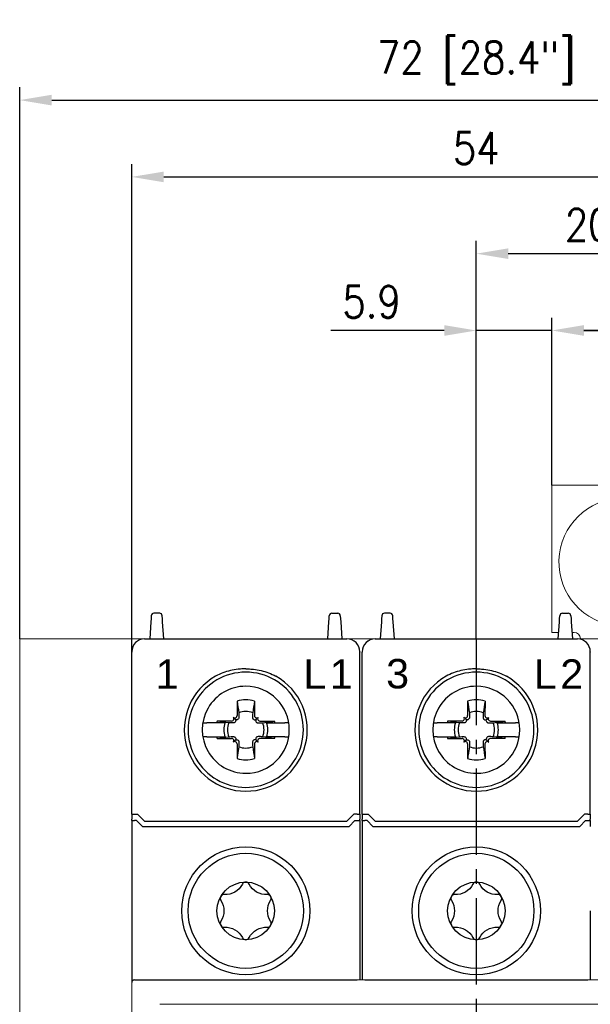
# Model space of a CAD drawing. Header units: millimetres. Extents: x -556 to 0, y -1 to 403.
# Tile 24 of 26: x -148 to -104, y 220 to 296. Entities that reach past the tile are written whole.
import ezdxf

# ---------------------------------------------------------------- set-up
doc = ezdxf.new("R2010")
doc.units = ezdxf.units.MM
doc.header["$LTSCALE"] = 3
doc.linetypes.add('CENTER2', pattern=[1.125, 0.75, -0.125, 0.125, -0.125])
doc.layers.add('0-CL', color=3, linetype='CENTER2')
doc.layers.add('0-DIM', color=3, linetype='Continuous')
doc.styles.add('ROMANS', font='romans.shx', dxfattribs={"width": 0.85})
doc.dimstyles.new('STAND01', dxfattribs={"dimtxt": 2.5, "dimasz": 2.5, "dimexe": 1, "dimexo": 0, "dimgap": 1, "dimtad": 1, "dimdec": 8, "dimdsep": 46, "dimtxsty": 'ROMANS', "dimcen": 0.09, "dimadec": 8, "dimazin": 2, "dimtp": 0.05, "dimtm": 0.05, "dimtfac": 0.6, "dimtdec": 8, "dimtmove": 0, "dimatfit": 0, "dimfxl": 1, "dimtolj": 1, "dimarcsym": 0})

# ---------------------------------------------------------------- blocks, each defined once
blk = doc.blocks.new('*D61')
at = {"layer": '0-DIM', "color": 0, "lineweight": -2}
for p, q in [((-704.5, 248.1), (-704.5, 291.198)), ((-633.2, 248.1), (-633.2, 291.198)), ((-702, 290.198), (-635.7, 290.198))]:
    blk.add_line(p, q, dxfattribs=at)
at = {"layer": '0-DIM', "color": 0}
for points in [[(-702, 290.614), (-702, 289.781), (-704.5, 290.198)], [(-635.7, 290.614), (-635.7, 289.781), (-633.2, 290.198)]]:
    blk.add_solid(points, dxfattribs=at)
at = {"layer": '0-DIM', "color": 0, "insert": (-668.85, 293.103), "char_height": 2.5, "attachment_point": 5, "style": 'ROMANS'}
blk.add_mtext('\\A1;72 [28.4"]', dxfattribs=at)
blk = doc.blocks.new('*D67')
at = {"layer": '0-DIM', "color": 0, "lineweight": -2}
for p, q in [((-695.75, 247.1), (-695.75, 285.198)), ((-641.95, 247.1), (-641.95, 285.198)), ((-693.25, 284.198), (-644.45, 284.198))]:
    blk.add_line(p, q, dxfattribs=at)
at = {"layer": '0-DIM', "color": 0}
for points in [[(-693.25, 284.614), (-693.25, 283.781), (-695.75, 284.198)], [(-644.45, 284.614), (-644.45, 283.781), (-641.95, 284.198)]]:
    blk.add_solid(points, dxfattribs=at)
at = {"layer": '0-DIM', "color": 0, "insert": (-668.85, 286.448), "char_height": 2.5, "attachment_point": 5, "style": 'ROMANS'}
blk.add_mtext('\\A1;54', dxfattribs=at)
blk = doc.blocks.new('*D68')
at = {"layer": '0-DIM', "color": 0, "lineweight": -2}
for p, q in [((-668.85, 248.1), (-668.85, 279.198)), ((-648.65, 257.65), (-648.65, 279.198)), ((-651.15, 278.198), (-666.35, 278.198))]:
    blk.add_line(p, q, dxfattribs=at)
at = {"layer": '0-DIM', "color": 0}
for points in [[(-666.35, 278.614), (-666.35, 277.781), (-668.85, 278.198)], [(-651.15, 278.614), (-651.15, 277.781), (-648.65, 278.198)]]:
    blk.add_solid(points, dxfattribs=at)
at = {"layer": '0-DIM', "color": 0, "insert": (-658.75, 280.448), "char_height": 2.5, "attachment_point": 5, "style": 'ROMANS'}
blk.add_mtext('\\A1;20.2', dxfattribs=at)
blk = doc.blocks.new('*D70')
at = {"layer": '0-DIM', "color": 0, "lineweight": -2}
for p, q in [((-668.85, 248.1), (-668.85, 273.198)), ((-662.95, 260.1), (-662.95, 273.198)), ((-671.35, 272.198), (-680.201, 272.198)), ((-662.95, 272.198), (-668.85, 272.198)), ((-660.45, 272.198), (-657.95, 272.198))]:
    blk.add_line(p, q, dxfattribs=at)
at = {"layer": '0-DIM', "color": 0}
for points in [[(-671.35, 272.614), (-671.35, 271.781), (-668.85, 272.198)], [(-660.45, 272.614), (-660.45, 271.781), (-662.95, 272.198)]]:
    blk.add_solid(points, dxfattribs=at)
at = {"layer": '0-DIM', "color": 0, "insert": (-677.026, 274.448), "char_height": 2.5, "attachment_point": 5, "style": 'ROMANS'}
blk.add_mtext('\\A1;5.9', dxfattribs=at)
blk = doc.blocks.new('*D71')
at = {"layer": '0-DIM', "color": 0, "lineweight": -2}
for p, q in [((-662.95, 260.1), (-662.95, 273.198)), ((-645.15, 260.1), (-645.15, 273.198)), ((-647.65, 272.198), (-660.45, 272.198))]:
    blk.add_line(p, q, dxfattribs=at)
at = {"layer": '0-DIM', "color": 0}
for points in [[(-660.45, 272.614), (-660.45, 271.781), (-662.95, 272.198)], [(-647.65, 272.614), (-647.65, 271.781), (-645.15, 272.198)]]:
    blk.add_solid(points, dxfattribs=at)
at = {"layer": '0-DIM', "color": 0, "insert": (-654.05, 274.448), "char_height": 2.5, "attachment_point": 5, "style": 'ROMANS'}
blk.add_mtext('\\A1;18', dxfattribs=at)
blk = doc.blocks.new('CGI1029-01')
at = {"linetype": 'Continuous', "lineweight": 0}
for p, q in [((-106.95, 260.1), (-106.95, 248.6)), ((-105.25, 260.1), (-106.95, 260.1)), ((-96.95, 260.1), (-105.25, 260.1)), ((-106.95, 248.6), (-106.41666667, 248.6)), ((-105.38333333, 248.6), (-105.25, 248.6)), ((-105.20816559, 248.6), (-105.25, 248.6)), ((-148.5, 158.1), (-148.5, 248.1)), ((-148, 248.1), (-148.5, 248.1)), ((-77.7, 248.1), (-148, 248.1)), ((-138.75, 248.1), (-122.95, 248.1)), ((-138.75, 248.1), (-122.95, 248.1)), ((-120.75, 248.1), (-122.95, 248.1)), ((-120.75, 248.1), (-122.95, 248.1)), ((-120.75, 248.1), (-104.95, 248.1)), ((-120.75, 248.1), (-104.95, 248.1)), ((-102.75, 248.1), (-104.95, 248.1)), ((-102.75, 248.1), (-104.95, 248.1)), ((-104.70625567, 248.1), (-104.71006824, 248.14357787)), ((-139.75, 221.20577852), (-139.75, 221.25)), ((-139.75, 221.15757094), (-139.75, 221.20577852)), ((-139.75, 220.69601738), (-139.75, 221.15757094)), ((-139.55, 221.45), (-86.15, 221.45)), ((-139.75, 220.39750622), (-139.75, 220.69601738)), ((-139.75, 220.39750622), (-139.75, 185.80249378)), ((-137.55, 219.55), (-88.15, 219.55))]:
    blk.add_line(p, q, dxfattribs=at)
for p, q in [((-137.57044395, 250.1), (-138.02955605, 250.1)), ((-124.12955605, 250.1), (-123.67044395, 250.1)), ((-119.57044395, 250.1), (-120.02955605, 250.1)), ((-106.12955605, 250.1), (-105.67044395, 250.1)), ((-138.26160742, 249.4258887), (-138.35, 248.1)), ((-138.24548228, 249.66776581), (-138.26160742, 249.4258887)), ((-138.23020203, 249.89696957), (-138.24548228, 249.66776581)), ((-138.22911308, 249.9133038), (-138.23020203, 249.89696957)), ((-137.36979797, 249.89696957), (-137.37088692, 249.9133038)), ((-137.35451772, 249.66776581), (-137.36979797, 249.89696957)), ((-137.33839258, 249.4258887), (-137.35451772, 249.66776581)), ((-137.25, 248.1), (-137.33839258, 249.4258887)), ((-124.45, 248.1), (-124.36160742, 249.4258887)), ((-124.36160742, 249.4258887), (-124.34548228, 249.66776581)), ((-124.34548228, 249.66776581), (-124.33020203, 249.89696957)), ((-124.33020203, 249.89696957), (-124.32911308, 249.9133038)), ((-123.47088692, 249.9133038), (-123.46979797, 249.89696957)), ((-123.46979797, 249.89696957), (-123.45451772, 249.66776581)), ((-123.45451772, 249.66776581), (-123.43839258, 249.4258887)), ((-123.43839258, 249.4258887), (-123.35, 248.1)), ((-120.26160742, 249.4258887), (-120.35, 248.1)), ((-120.24548228, 249.66776581), (-120.26160742, 249.4258887)), ((-120.23020203, 249.89696957), (-120.24548228, 249.66776581)), ((-120.22911308, 249.9133038), (-120.23020203, 249.89696957)), ((-119.36979797, 249.89696957), (-119.37088692, 249.9133038)), ((-119.35451772, 249.66776581), (-119.36979797, 249.89696957)), ((-119.33839258, 249.4258887), (-119.35451772, 249.66776581)), ((-119.25, 248.1), (-119.33839258, 249.4258887)), ((-106.45, 248.1), (-106.36160742, 249.4258887)), ((-106.36160742, 249.4258887), (-106.34548228, 249.66776581)), ((-106.34548228, 249.66776581), (-106.33020203, 249.89696957)), ((-106.33020203, 249.89696957), (-106.32911308, 249.9133038)), ((-105.47088692, 249.9133038), (-105.46979797, 249.89696957)), ((-105.46979797, 249.89696957), (-105.45451772, 249.66776581)), ((-105.45451772, 249.66776581), (-105.43839258, 249.4258887)), ((-105.43839258, 249.4258887), (-105.35, 248.1)), ((-138.75, 248.1), (-122.95, 248.1)), ((-138.75, 248.1), (-122.95, 248.1)), ((-138.75, 248.1), (-122.95, 248.1)), ((-120.75, 248.1), (-104.95, 248.1)), ((-120.75, 248.1), (-104.95, 248.1)), ((-120.75, 248.1), (-104.95, 248.1)), ((-139.75, 247.1), (-139.75, 247.09998629)), ((-139.75, 247.09998629), (-139.75, 247.06924391)), ((-139.75, 246.86460851), (-139.75, 247.06924391)), ((-121.95, 247.1), (-121.95, 247.09998629)), ((-121.95, 247.09998629), (-121.95, 247.06924391)), ((-121.95, 246.86460851), (-121.95, 247.06924391)), ((-121.75, 247.1), (-121.75, 247.09998629)), ((-121.75, 247.09998629), (-121.75, 247.06924391)), ((-121.75, 246.86460851), (-121.75, 247.06924391)), ((-103.95, 247.09998629), (-103.95, 247.06924391)), ((-103.95, 246.86460851), (-103.95, 247.06924391)), ((-139.75, 245.18446465), (-139.75, 246.86460851)), ((-121.95, 245.18446465), (-121.95, 246.86460851)), ((-121.75, 245.18446465), (-121.75, 246.86460851)), ((-103.95, 245.18446465), (-103.95, 246.86460851)), ((-139.75, 234.40174537), (-139.75, 245.18446465)), ((-121.95, 234.40174537), (-121.95, 245.18446465)), ((-121.75, 234.40174537), (-121.75, 245.18446465)), ((-103.95, 234.40174537), (-103.95, 245.18446465)), ((-131.52946951, 243.24277437), (-131.52634485, 242.10511685)), ((-130.17053049, 243.24277437), (-130.17365515, 242.10511685)), ((-113.52946951, 243.24277437), (-113.52634485, 242.10511685)), ((-112.17053049, 243.24277437), (-112.17365515, 242.10511685)), ((-131.95511685, 241.67634485), (-133.09277437, 241.67946951)), ((-131.82054832, 241.74427415), (-131.84179724, 241.72302524)), ((-131.67853037, 241.82853038), (-131.82117151, 241.97117151)), ((-131.67420111, 241.59792694), (-131.69557876, 241.57680676)), ((-131.57302523, 241.99179724), (-131.59427415, 241.97054832)), ((-131.42680676, 241.84557877), (-131.44792694, 241.82420111)), ((-130.27319323, 241.84557877), (-130.25207306, 241.82420111)), ((-130.12697476, 241.99179724), (-130.10572585, 241.97054832)), ((-130.02579889, 241.59792694), (-130.00442123, 241.57680676)), ((-130.02146962, 241.82853038), (-129.87882848, 241.97117151)), ((-129.87945168, 241.74427415), (-129.85820276, 241.72302524)), ((-129.74488315, 241.67634485), (-128.60722563, 241.67946951)), ((-113.95511685, 241.67634485), (-115.09277437, 241.67946951)), ((-113.82054832, 241.74427415), (-113.84179724, 241.72302524)), ((-113.67853037, 241.82853038), (-113.82117151, 241.97117151)), ((-113.67420111, 241.59792694), (-113.69557876, 241.57680676)), ((-113.57302523, 241.99179724), (-113.59427415, 241.97054832)), ((-113.42680676, 241.84557877), (-113.44792694, 241.82420111)), ((-112.27319323, 241.84557877), (-112.25207306, 241.82420111)), ((-112.12697476, 241.99179724), (-112.10572585, 241.97054832)), ((-112.02579889, 241.59792694), (-112.00442123, 241.57680676)), ((-112.02146962, 241.82853038), (-111.87882848, 241.97117151)), ((-111.87945168, 241.74427415), (-111.85820276, 241.72302524)), ((-111.74488315, 241.67634485), (-110.60722563, 241.67946951)), ((-134.20166143, 241.55), (-134.20521981, 241.55)), ((-134.20166143, 241.55), (-133.89841145, 241.55)), ((-133.127985, 241.55), (-133.89841145, 241.55)), ((-132.47991906, 241.55), (-133.127985, 241.55)), ((-129.22008094, 241.55), (-128.57201499, 241.55)), ((-128.57201499, 241.55), (-127.80158855, 241.55)), ((-127.49833857, 241.55), (-127.80158855, 241.55)), ((-127.49833857, 241.55), (-127.49478018, 241.55)), ((-116.20166143, 241.55), (-116.20521981, 241.55)), ((-116.20166143, 241.55), (-115.89841145, 241.55)), ((-115.127985, 241.55), (-115.89841145, 241.55)), ((-114.47991906, 241.55), (-115.127985, 241.55)), ((-111.22008094, 241.55), (-110.57201499, 241.55)), ((-110.57201499, 241.55), (-109.80158855, 241.55)), ((-109.49833857, 241.55), (-109.80158855, 241.55)), ((-109.49833857, 241.55), (-109.49478018, 241.55)), ((-134.20521981, 240.45), (-134.20166143, 240.45)), ((-133.89841145, 240.45), (-134.20166143, 240.45)), ((-133.89841145, 240.45), (-133.127985, 240.45)), ((-133.127985, 240.45), (-132.47991906, 240.45)), ((-133.09277437, 240.32053049), (-131.95511685, 240.32365515)), ((-131.84179724, 240.27697476), (-131.82054832, 240.25572585)), ((-131.67853037, 240.17146962), (-131.82117151, 240.02882849)), ((-131.69557876, 240.42319324), (-131.67420111, 240.40207306)), ((-131.59427415, 240.02945168), (-131.57302523, 240.00820276)), ((-131.44792694, 240.17579889), (-131.42680676, 240.15442123)), ((-130.25207306, 240.17579889), (-130.27319323, 240.15442123)), ((-130.10572585, 240.02945168), (-130.12697476, 240.00820276)), ((-130.00442123, 240.42319324), (-130.02579889, 240.40207306)), ((-130.02146962, 240.17146962), (-129.87882848, 240.02882849)), ((-129.85820276, 240.27697476), (-129.87945168, 240.25572585)), ((-128.60722563, 240.32053049), (-129.74488315, 240.32365515)), ((-128.57201499, 240.45), (-129.22008094, 240.45)), ((-127.80158855, 240.45), (-128.57201499, 240.45)), ((-127.80158855, 240.45), (-127.49833857, 240.45)), ((-127.49478018, 240.45), (-127.49833857, 240.45)), ((-116.20521981, 240.45), (-116.20166143, 240.45)), ((-115.89841145, 240.45), (-116.20166143, 240.45)), ((-115.89841145, 240.45), (-115.127985, 240.45)), ((-115.127985, 240.45), (-114.47991906, 240.45)), ((-115.09277437, 240.32053049), (-113.95511685, 240.32365515)), ((-113.84179724, 240.27697476), (-113.82054832, 240.25572585)), ((-113.67853037, 240.17146962), (-113.82117151, 240.02882849)), ((-113.69557876, 240.42319324), (-113.67420111, 240.40207306)), ((-113.59427415, 240.02945168), (-113.57302523, 240.00820276)), ((-113.44792694, 240.17579889), (-113.42680676, 240.15442123)), ((-112.25207306, 240.17579889), (-112.27319323, 240.15442123)), ((-112.10572585, 240.02945168), (-112.12697476, 240.00820276)), ((-112.00442123, 240.42319324), (-112.02579889, 240.40207306)), ((-112.02146962, 240.17146962), (-111.87882848, 240.02882849)), ((-111.85820276, 240.27697476), (-111.87945168, 240.25572585)), ((-110.60722563, 240.32053049), (-111.74488315, 240.32365515)), ((-110.57201499, 240.45), (-111.22008094, 240.45)), ((-109.80158855, 240.45), (-110.57201499, 240.45)), ((-109.80158855, 240.45), (-109.49833857, 240.45)), ((-109.49478018, 240.45), (-109.49833857, 240.45)), ((-131.52634485, 239.89488315), (-131.52946951, 238.75722563)), ((-130.17365515, 239.89488315), (-130.17053049, 238.75722563)), ((-113.52634485, 239.89488315), (-113.52946951, 238.75722563)), ((-112.17365515, 239.89488315), (-112.17053049, 238.75722563)), ((-139.75, 234.40174537), (-139.75, 234.00914677)), ((-139.75, 233.90174537), (-139.75, 234.00914677)), ((-139.75, 233.90174537), (-139.75, 233.45)), ((-139.55, 234.4), (-139.3, 234.4)), ((-139.37426407, 233.9), (-139.55, 233.9)), ((-138.92426407, 233.45), (-139.37426407, 233.9)), ((-139.3, 234.4), (-138.75, 233.85)), ((-122.4, 234.4), (-122.95, 233.85)), ((-122.77573593, 233.45), (-122.32573593, 233.9)), ((-122.15, 234.4), (-122.4, 234.4)), ((-122.32573593, 233.9), (-122.15, 233.9)), ((-121.95, 234.40174537), (-121.95, 234.00914677)), ((-121.95, 233.90174537), (-121.95, 234.00914677)), ((-121.95, 233.90174537), (-121.95, 233.45)), ((-121.75, 234.40174537), (-121.75, 234.00914677)), ((-121.75, 233.90174537), (-121.75, 234.00914677)), ((-121.75, 233.90174537), (-121.75, 233.45)), ((-121.55, 234.4), (-121.3, 234.4)), ((-121.37426407, 233.9), (-121.55, 233.9)), ((-120.92426407, 233.45), (-121.37426407, 233.9)), ((-121.3, 234.4), (-120.75, 233.85)), ((-104.4, 234.4), (-104.95, 233.85)), ((-104.77573593, 233.45), (-104.32573593, 233.9)), ((-104.15, 234.4), (-104.4, 234.4)), ((-104.32573593, 233.9), (-104.15, 233.9)), ((-103.95, 234.40174537), (-103.95, 234.00914677)), ((-103.95, 233.90174537), (-103.95, 234.00914677)), ((-103.95, 233.90174537), (-103.95, 233.45)), ((-139.75, 233.45), (-139.75, 221.25)), ((-138.92426407, 233.45), (-122.77573593, 233.45)), ((-138.75, 233.85), (-122.95, 233.85)), ((-136.9, 233.85), (-136.9, 233.8485354)), ((-124.8, 233.85), (-124.8, 233.8485354)), ((-121.95, 233.45), (-121.95, 226.85)), ((-121.75, 233.45), (-121.75, 221.45)), ((-120.92426407, 233.45), (-104.77573593, 233.45)), ((-120.75, 233.85), (-104.95, 233.85)), ((-118.9, 233.85), (-118.9, 233.8485354)), ((-106.8, 233.85), (-106.8, 233.8485354)), ((-121.95, 226.85), (-121.95, 221.45)), ((-103.95, 226.85), (-103.95, 221.45)), ((-139.55, 221.45), (-122.15, 221.45)), ((-121.55, 221.45), (-104.15, 221.45))]:
    blk.add_line(p, q)
for points in [[(-131.45, 245.72901878, 0.0615820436), (-132.63091831, 245.44900482, 0.0376976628), (-133.20164954, 245.18446465)], [(-131.25, 245.7477821), (-131.25, 245.7477821, 0.0094572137), (-131.45, 245.72901878)], [(-130.85, 245.7626953), (-130.85, 245.7626953, 0.0186361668), (-131.25, 245.7477821)], [(-130.85, 245.7626953), (-130.85, 245.7626953, -0.0186361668), (-130.45, 245.7477821)], [(-130.45, 245.7477821), (-130.45, 245.7477821, -0.0094572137), (-130.25, 245.72901878)], [(-130.25, 245.72901878, -0.0615820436), (-129.06908169, 245.44900482, -0.0376976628), (-128.49835046, 245.18446465)], [(-113.45, 245.72901878, 0.0615820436), (-114.63091831, 245.44900482, 0.0376976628), (-115.20164954, 245.18446465)], [(-113.25, 245.7477821), (-113.25, 245.7477821, 0.0094572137), (-113.45, 245.72901878)], [(-112.85, 245.7626953), (-112.85, 245.7626953, 0.0186361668), (-113.25, 245.7477821)], [(-112.85, 245.7626953), (-112.85, 245.7626953, -0.0186361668), (-112.45, 245.7477821)], [(-112.45, 245.7477821), (-112.45, 245.7477821, -0.0094572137), (-112.25, 245.72901878)], [(-112.25, 245.72901878, -0.0615820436), (-111.06908169, 245.44900482, -0.0376976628), (-110.49835046, 245.18446465)], [(-131.52946951, 243.24277437), (-131.52946951, 243.24277437, -0.0006718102), (-131.390863, 242.32165812)], [(-130.17053049, 243.24277437), (-130.17053049, 243.24277437, 0.0006718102), (-130.309137, 242.32165812)], [(-113.52946951, 243.24277437), (-113.52946951, 243.24277437, -0.0006718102), (-113.390863, 242.32165812)], [(-112.17053049, 243.24277437), (-112.17053049, 243.24277437, 0.0006718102), (-112.309137, 242.32165812)], [(-132.17165812, 241.540863), (-132.17165812, 241.540863, -0.0006718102), (-133.09277437, 241.67946951)], [(-131.69557876, 241.57680676, -0.1057065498), (-131.74991229, 241.54215805, -0.0970080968), (-131.81069867, 241.53192667)], [(-131.44792694, 241.82420111, -0.249296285), (-131.58887421, 241.78115653, -0.1518698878), (-131.67853037, 241.82853038)], [(-131.67853037, 241.82853038, -0.1938267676), (-131.62841439, 241.7118591, -0.2050295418), (-131.67420111, 241.59792694)], [(-131.38192667, 241.96069867, -0.1621469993), (-131.41108624, 241.86427982, -0.0395956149), (-131.42680676, 241.84557877)], [(-131.390863, 242.32165812), (-131.390863, 242.32165812, -0.0002825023), (-131.38192667, 241.96069867)], [(-130.31807333, 241.96069867, 0.1621469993), (-130.28891375, 241.86427982, 0.0395956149), (-130.27319323, 241.84557877)], [(-130.309137, 242.32165812), (-130.309137, 242.32165812, 0.0002735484), (-130.31807333, 241.96069867)], [(-130.25207306, 241.82420111, 0.249296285), (-130.11112578, 241.78115653, 0.1518698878), (-130.02146962, 241.82853038)], [(-130.02146962, 241.82853038, 0.1938267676), (-130.07158561, 241.7118591, 0.2050295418), (-130.02579889, 241.59792694)], [(-130.00442123, 241.57680676, 0.1057065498), (-129.95008771, 241.54215805, 0.0970080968), (-129.88930132, 241.53192667)], [(-129.52834187, 241.540863, 0.0006110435), (-128.87745531, 241.63857489, 0.0001340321), (-128.60722563, 241.67946951)], [(-114.17165812, 241.540863), (-114.17165812, 241.540863, -0.0006718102), (-115.09277437, 241.67946951)], [(-113.69557876, 241.57680676, -0.1057065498), (-113.74991229, 241.54215805, -0.0970080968), (-113.81069867, 241.53192667)], [(-113.44792694, 241.82420111, -0.249296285), (-113.58887421, 241.78115653, -0.1518698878), (-113.67853037, 241.82853038)], [(-113.67853037, 241.82853038, -0.1938267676), (-113.62841439, 241.7118591, -0.2050295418), (-113.67420111, 241.59792694)], [(-113.38192667, 241.96069867, -0.1621469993), (-113.41108624, 241.86427982, -0.0395956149), (-113.42680676, 241.84557877)], [(-113.390863, 242.32165812), (-113.390863, 242.32165812, -0.0002825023), (-113.38192667, 241.96069867)], [(-112.31807333, 241.96069867, 0.1621469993), (-112.28891375, 241.86427982, 0.0395956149), (-112.27319323, 241.84557877)], [(-112.309137, 242.32165812), (-112.309137, 242.32165812, 0.0002735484), (-112.31807333, 241.96069867)], [(-112.25207306, 241.82420111, 0.249296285), (-112.11112578, 241.78115653, 0.1518698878), (-112.02146962, 241.82853038)], [(-112.02146962, 241.82853038, 0.1938267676), (-112.07158561, 241.7118591, 0.2050295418), (-112.02579889, 241.59792694)], [(-112.00442123, 241.57680676, 0.1057065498), (-111.95008771, 241.54215805, 0.0970080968), (-111.88930132, 241.53192667)], [(-111.52834187, 241.540863, 0.0006110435), (-110.87745531, 241.63857489, 0.0001340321), (-110.60722563, 241.67946951)], [(-131.81069867, 241.53192667), (-131.81069867, 241.53192667, -0.0003019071), (-132.17165812, 241.540863)], [(-129.88930132, 241.53192667), (-129.88930132, 241.53192667, 0.0002916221), (-129.52834187, 241.540863)], [(-113.81069867, 241.53192667), (-113.81069867, 241.53192667, -0.0003019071), (-114.17165812, 241.540863)], [(-111.88930132, 241.53192667), (-111.88930132, 241.53192667, 0.0002916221), (-111.52834187, 241.540863)], [(-133.09277437, 240.32053049), (-133.09277437, 240.32053049, -0.0006718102), (-132.17165812, 240.459137)], [(-132.17165812, 240.459137), (-132.17165812, 240.459137, -0.0002735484), (-131.81069867, 240.46807333)], [(-131.81069867, 240.46807333, -0.1621469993), (-131.71427982, 240.43891375, -0.0395956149), (-131.69557876, 240.42319324)], [(-131.67420111, 240.40207306, -0.2492962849), (-131.63115653, 240.26112579, -0.1518698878), (-131.67853037, 240.17146962)], [(-131.67853037, 240.17146962, -0.1938267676), (-131.5618591, 240.22158561, -0.2050295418), (-131.44792694, 240.17579889)], [(-131.42680676, 240.15442123, -0.1057065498), (-131.39215805, 240.10008771, -0.0970080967), (-131.38192667, 240.03930133)], [(-131.38192667, 240.03930133), (-131.38192667, 240.03930133, -0.0002916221), (-131.390863, 239.67834188)], [(-130.27319323, 240.15442123, 0.1057065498), (-130.30784194, 240.10008771, 0.0970080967), (-130.31807333, 240.03930133)], [(-130.31807333, 240.03930133), (-130.31807333, 240.03930133, 0.0002916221), (-130.309137, 239.67834188)], [(-130.02146962, 240.17146962, 0.1938267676), (-130.13814089, 240.22158561, 0.2050295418), (-130.25207306, 240.17579889)], [(-130.02579889, 240.40207306, 0.249296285), (-130.06884347, 240.26112579, 0.1518698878), (-130.02146962, 240.17146962)], [(-129.88930132, 240.46807333, 0.1621469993), (-129.98572018, 240.43891375, 0.0395956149), (-130.00442123, 240.42319324)], [(-129.52834187, 240.459137), (-129.52834187, 240.459137, 0.0002916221), (-129.88930132, 240.46807333)], [(-128.60722563, 240.32053049), (-128.60722563, 240.32053049, 0.0006929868), (-129.52834187, 240.459137)], [(-115.09277437, 240.32053049), (-115.09277437, 240.32053049, -0.0006718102), (-114.17165812, 240.459137)], [(-114.17165812, 240.459137), (-114.17165812, 240.459137, -0.0002735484), (-113.81069867, 240.46807333)], [(-113.81069867, 240.46807333, -0.1621469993), (-113.71427982, 240.43891375, -0.0395956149), (-113.69557876, 240.42319324)], [(-113.67420111, 240.40207306, -0.2492962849), (-113.63115653, 240.26112579, -0.1518698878), (-113.67853037, 240.17146962)], [(-113.67853037, 240.17146962, -0.1938267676), (-113.5618591, 240.22158561, -0.2050295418), (-113.44792694, 240.17579889)], [(-113.42680676, 240.15442123, -0.1057065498), (-113.39215805, 240.10008771, -0.0970080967), (-113.38192667, 240.03930133)], [(-113.38192667, 240.03930133), (-113.38192667, 240.03930133, -0.0002916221), (-113.390863, 239.67834188)], [(-112.27319323, 240.15442123, 0.1057065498), (-112.30784194, 240.10008771, 0.0970080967), (-112.31807333, 240.03930133)], [(-112.31807333, 240.03930133), (-112.31807333, 240.03930133, 0.0002916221), (-112.309137, 239.67834188)], [(-112.02146962, 240.17146962, 0.1938267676), (-112.13814089, 240.22158561, 0.2050295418), (-112.25207306, 240.17579889)], [(-112.02579889, 240.40207306, 0.249296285), (-112.06884347, 240.26112579, 0.1518698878), (-112.02146962, 240.17146962)], [(-111.88930132, 240.46807333, 0.1621469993), (-111.98572018, 240.43891375, 0.0395956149), (-112.00442123, 240.42319324)], [(-111.52834187, 240.459137), (-111.52834187, 240.459137, 0.0002916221), (-111.88930132, 240.46807333)], [(-110.60722563, 240.32053049), (-110.60722563, 240.32053049, 0.0006929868), (-111.52834187, 240.459137)], [(-131.390863, 239.67834188, -0.0006110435), (-131.48857489, 239.02745531, -0.0001340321), (-131.52946951, 238.75722563)], [(-130.309137, 239.67834188), (-130.309137, 239.67834188, 0.0007504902), (-130.17053049, 238.75722563)], [(-113.390863, 239.67834188, -0.0006110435), (-113.48857489, 239.02745531, -0.0001340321), (-113.52946951, 238.75722563)], [(-112.309137, 239.67834188), (-112.309137, 239.67834188, 0.0007504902), (-112.17053049, 238.75722563)]]:
    blk.add_lwpolyline(points, format="xyb")
for points in [[(-130.58318186, 228.93714257, 0.610368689), (-131.11681813, 228.93714257, -0.2942891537), (-132.52410941, 228.12464257, 0.610368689), (-132.79092755, 227.6625, -0.2942891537), (-132.79092755, 226.0375, 0.610368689), (-132.52410941, 225.57535743, -0.2942891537), (-131.11681813, 224.76285743, 0.610368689), (-130.58318186, 224.76285743, -0.2942891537), (-129.17589058, 225.57535743, 0.610368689), (-128.90907245, 226.0375, -0.2942891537), (-128.90907245, 227.6625, 0.610368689), (-129.17589058, 228.12464257, -0.2942891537)], [(-112.58318186, 228.93714257, 0.610368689), (-113.11681813, 228.93714257, -0.2942891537), (-114.52410941, 228.12464257, 0.610368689), (-114.79092755, 227.6625, -0.2942891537), (-114.79092755, 226.0375, 0.610368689), (-114.52410941, 225.57535743, -0.2942891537), (-113.11681813, 224.76285743, 0.610368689), (-112.58318186, 224.76285743, -0.2942891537), (-111.17589058, 225.57535743, 0.610368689), (-110.90907245, 226.0375, -0.2942891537), (-110.90907245, 227.6625, 0.610368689), (-111.17589058, 228.12464257, -0.2942891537)]]:
    blk.add_lwpolyline(points, format="xyb", close=True)
for centre, radius in [((-130.85, 226.85), 5), ((-130.85, 226.85), 5), ((-112.85, 226.85), 5), ((-112.85, 226.85), 5), ((-130.85, 226.85), 4.5), ((-112.85, 226.85), 4.5), ((-130.85, 226.85), 2.25), ((-112.85, 226.85), 2.25)]:
    blk.add_circle(centre, radius)
for centre, radius, start, end in [((-101.4, 254.1), 5, 270.9544438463, 259.8846537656), ((-105.20816559, 248.1), 0.5, 5, 90), ((-139.55, 221.25), 0.2, 90, 180)]:
    blk.add_arc(centre, radius, start, end, dxfattribs=at)
for centre, radius, start, end in [((-138.02955605, 249.9), 0.2, 90, 176.1859251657), ((-137.57044395, 249.9), 0.2, 3.8140748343, 90), ((-124.12955605, 249.9), 0.2, 90, 176.1859251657), ((-123.67044395, 249.9), 0.2, 3.8140748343, 90), ((-120.02955605, 249.9), 0.2, 90, 176.1859251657), ((-119.57044395, 249.9), 0.2, 3.8140748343, 90), ((-106.12955605, 249.9), 0.2, 90, 176.1859251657), ((-105.67044395, 249.9), 0.2, 3.8140748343, 90), ((-138.75, 247.1), 1, 90, 180), ((-122.95, 247.1), 1, 0, 90), ((-120.75, 247.1), 1, 90, 180), ((-104.95, 247.1), 1, 0, 90), ((-130.85, 241), 4.5, 89.9999999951, 270.0000000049), ((-130.85, 241), 4.5, 269.9999999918, 90.0000000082), ((-112.85, 241), 4.5, 89.9999999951, 270.0000000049), ((-112.85, 241), 4.5, 269.9999999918, 90.0000000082), ((-130.85, 241), 4.8, 119.3357828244, 270.0000000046), ((-130.85, 241), 4.8, 269.9999999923, 60.6642171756), ((-112.85, 241), 4.8, 119.3357828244, 270.0000000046), ((-112.85, 241), 4.8, 269.9999999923, 60.6642171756), ((-130.85, 241), 3.4, 89.999999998, 270.000000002), ((-130.85, 241), 3.4, 270.000000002, 89.999999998), ((-112.85, 241), 3.4, 89.999999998, 270.000000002), ((-112.85, 241), 3.4, 270.000000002, 89.999999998), ((-130.85, 241), 2.34344099, 90.0000000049, 106.8546763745), ((-130.85, 241), 2.34344099, 73.1453236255, 89.9999999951), ((-112.85, 241), 2.34344099, 90.0000000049, 106.8546763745), ((-112.85, 241), 2.34344099, 73.1453236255, 89.9999999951), ((-130.85, 241), 1.42804516, 90.000000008, 112.2558816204), ((-130.85, 241), 1.42804516, 67.7441183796, 89.999999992), ((-112.85, 241), 1.42804516, 90.000000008, 112.2558816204), ((-112.85, 241), 1.42804516, 67.7441183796, 89.999999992), ((-130.85, 241), 2.34344099, 163.1453236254, 166.4262014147), ((-130.85, 241), 2.34344099, 13.5737985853, 16.8546763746), ((-112.85, 241), 2.34344099, 163.1453236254, 166.4262014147), ((-112.85, 241), 2.34344099, 13.5737985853, 16.8546763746), ((-130.85, 241), 1.72021398, 161.3535439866, 198.6464560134), ((-130.85, 241), 1.42804516, 157.7441183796, 202.2558816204), ((-130.85, 241), 1.42804516, 337.7441183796, 22.2558816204), ((-130.85, 241), 1.72021398, 341.3535439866, 18.6464560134), ((-112.85, 241), 1.72021398, 161.3535439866, 198.6464560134), ((-112.85, 241), 1.42804516, 157.7441183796, 202.2558816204), ((-112.85, 241), 1.42804516, 337.7441183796, 22.2558816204), ((-112.85, 241), 1.72021398, 341.3535439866, 18.6464560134), ((-130.85, 241), 2.34344099, 193.5737985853, 196.8546763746), ((-130.85, 241), 2.34344099, 343.1453236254, 346.4262014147), ((-112.85, 241), 2.34344099, 193.5737985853, 196.8546763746), ((-112.85, 241), 2.34344099, 343.1453236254, 346.4262014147), ((-130.85, 241), 1.42804516, 247.7441183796, 269.999999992), ((-130.85, 241), 1.42804516, 270.000000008, 292.2558816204), ((-112.85, 241), 1.42804516, 247.7441183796, 269.999999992), ((-112.85, 241), 1.42804516, 270.000000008, 292.2558816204), ((-130.85, 241), 2.34344099, 253.1453236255, 269.9999999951), ((-130.85, 241), 2.34344099, 270.0000000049, 286.8546763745), ((-112.85, 241), 2.34344099, 253.1453236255, 269.9999999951), ((-112.85, 241), 2.34344099, 270.0000000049, 286.8546763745), ((-139.55, 221.25), 0.2, 90, 180)]:
    blk.add_arc(centre, radius, start, end)
for centre, major_axis, ratio, start_param, end_param in [((-122.95, 247.09998629), (0, 1.00001371), 0.9999862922, 4.7123889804, 6.2831853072), ((-120.75, 247.09998629), (0, 1.00001371), 0.9999862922, 0, 1.5707963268), ((-131.95555751, 241.83678551), (0.11376028, -0.11376028), 0.9945218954, 5.4977871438, 6.2831853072), ((-131.93430859, 241.85803443), (0.11376028, -0.11376028), 0.9945218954, 0, 1.5707963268), ((-131.70803442, 242.0843086), (0.11376028, -0.11376028), 0.9945218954, 4.7123889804, 6.2831853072), ((-131.68678551, 242.10555751), (0.11376028, -0.11376028), 0.9945218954, 0, 0.7853981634), ((-130.01321449, 242.10555751), (-0.11376028, -0.11376028), 0.9945218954, 5.4977871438, 6.2831853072), ((-129.99196557, 242.0843086), (-0.11376028, -0.11376028), 0.9945218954, 0, 1.5707963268), ((-129.7656914, 241.85803443), (-0.11376028, -0.11376028), 0.9945218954, 4.7123889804, 6.2831853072), ((-129.74444248, 241.83678551), (-0.11376028, -0.11376028), 0.9945218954, 0, 0.7853981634), ((-113.95555751, 241.83678551), (0.11376028, -0.11376028), 0.9945218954, 5.4977871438, 6.2831853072), ((-113.93430859, 241.85803443), (0.11376028, -0.11376028), 0.9945218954, 0, 1.5707963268), ((-113.70803442, 242.0843086), (0.11376028, -0.11376028), 0.9945218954, 4.7123889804, 6.2831853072), ((-113.68678551, 242.10555751), (0.11376028, -0.11376028), 0.9945218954, 0, 0.7853981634), ((-112.01321449, 242.10555751), (-0.11376028, -0.11376028), 0.9945218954, 5.4977871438, 6.2831853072), ((-111.99196557, 242.0843086), (-0.11376028, -0.11376028), 0.9945218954, 0, 1.5707963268), ((-111.7656914, 241.85803443), (-0.11376028, -0.11376028), 0.9945218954, 4.7123889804, 6.2831853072), ((-111.74444248, 241.83678551), (-0.11376028, -0.11376028), 0.9945218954, 0, 0.7853981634), ((-131.95555751, 240.16321449), (0.11376028, 0.11376028), 0.9945218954, 0, 0.7853981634), ((-131.93430859, 240.14196557), (0.11376028, 0.11376028), 0.9945218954, 4.7123889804, 6.2831853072), ((-131.70803442, 239.9156914), (0.11376028, 0.11376028), 0.9945218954, 0, 1.5707963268), ((-129.99196557, 239.9156914), (-0.11376028, 0.11376028), 0.9945218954, 4.7123889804, 6.2831853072), ((-129.7656914, 240.14196557), (-0.11376028, 0.11376028), 0.9945218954, 0, 1.5707963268), ((-129.74444248, 240.16321449), (-0.11376028, 0.11376028), 0.9945218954, 5.4977871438, 6.2831853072), ((-113.95555751, 240.16321449), (0.11376028, 0.11376028), 0.9945218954, 0, 0.7853981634), ((-113.93430859, 240.14196557), (0.11376028, 0.11376028), 0.9945218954, 4.7123889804, 6.2831853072), ((-113.70803442, 239.9156914), (0.11376028, 0.11376028), 0.9945218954, 0, 1.5707963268), ((-111.99196557, 239.9156914), (-0.11376028, 0.11376028), 0.9945218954, 4.7123889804, 6.2831853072), ((-111.7656914, 240.14196557), (-0.11376028, 0.11376028), 0.9945218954, 0, 1.5707963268), ((-111.74444248, 240.16321449), (-0.11376028, 0.11376028), 0.9945218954, 5.4977871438, 6.2831853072), ((-131.68678551, 239.89444249), (0.11376028, 0.11376028), 0.9945218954, 5.4977871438, 6.2831853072), ((-130.01321449, 239.89444249), (-0.11376028, 0.11376028), 0.9945218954, 0, 0.7853981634), ((-113.68678551, 239.89444249), (0.11376028, 0.11376028), 0.9945218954, 5.4977871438, 6.2831853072), ((-112.01321449, 239.89444249), (-0.11376028, 0.11376028), 0.9945218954, 0, 0.7853981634), ((-139.55, 234.40174537), (-0.2, 0), 0.0087268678, 0, 1.5707963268), ((-139.55, 233.90174537), (-0.2, 0), 0.0087268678, 0, 1.5707963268), ((-122.15, 234.40174537), (0.2, 0), 0.0087268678, 4.7123889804, 6.2831853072), ((-122.15, 233.90174537), (0.2, 0), 0.0087268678, 4.7123889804, 6.2831853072), ((-121.55, 234.40174537), (-0.2, 0), 0.0087268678, 0, 1.5707963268), ((-121.55, 233.90174537), (-0.2, 0), 0.0087268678, 0, 1.5707963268), ((-104.15, 234.40174537), (0.2, 0), 0.0087268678, 4.7123889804, 6.2831853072), ((-104.15, 233.90174537), (0.2, 0), 0.0087268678, 4.7123889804, 6.2831853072)]:
    blk.add_ellipse(centre, major_axis=major_axis, ratio=ratio, start_param=start_param, end_param=end_param)
at = {"layer": '0-CL', "ltscale": 3}
blk.add_line((-112.85, 248.1), (-112.85, 158.1), dxfattribs=at)
at = {"color": 31, "char_height": 2.3}
for s, insert, width, attachment_point in [('{\\fSwis721 BT|b0|i0|c0|p34;1}', (-136.1, 244.2), 15.5606694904, 9), ('{\\fSwis721 BT|b0|i0|c0|p34;\\T1.15;L1}', (-126.35, 244.2), 6.7996485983, 7), ('{\\fSwis721 BT|b0|i0|c0|p34;3}', (-118.1, 244.2), 15.5606694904, 9), ('{\\fSwis721 BT|b0|i0|c0|p34;\\T1.15;L2}', (-108.35, 244.2), 6.7996485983, 7)]:
    blk.add_mtext(s, dxfattribs=dict(at, insert=insert, width=width, attachment_point=attachment_point))
at = {"layer": '0-DIM'}
dim = blk.add_linear_dim(base=(-77.2, 290.19774749), p1=(-148.5, 248.1), p2=(-77.2, 248.1), text='72 [28.4"]', dimstyle='STAND01', override={"dimdec": 1, "dimrnd": 0.5}, dxfattribs=at)
dim.commit()
dim.dimension.update_dxf_attribs({"geometry": '*D61', "text_midpoint": (-112.85, 293.10250939), "insert": (556, 0)})
for base, p1, p2, picture, middle in [((-85.95, 284.19774749), (-139.75, 247.10003588), (-85.95, 247.10004652), '*D67', (-112.85, 286.44774749)), ((-106.95, 272.19774749), (-89.15, 260.1), (-106.95, 260.1), '*D71', (-98.05, 274.44774749))]:
    dim = blk.add_linear_dim(base=base, p1=p1, p2=p2, dimstyle='STAND01', override={"dimdec": 0}, dxfattribs=at)
    dim.commit()
    dim.dimension.update_dxf_attribs({"geometry": picture, "text_midpoint": middle, "insert": (556, 0)})
dim = blk.add_linear_dim(base=(-112.8500000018, 278.1977474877), p1=(-92.6499999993, 257.65), p2=(-112.8500000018, 248.1), angle=180, dimstyle='STAND01', dxfattribs=at)
dim.commit()
dim.dimension.update_dxf_attribs({"geometry": '*D68', "text_midpoint": (-102.7500000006, 280.4477474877), "insert": (556, 0)})
dim = blk.add_linear_dim(base=(-112.8500000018, 272.1977474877), p1=(-106.9499999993, 260.1), p2=(-112.8500000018, 248.1), angle=180, dimstyle='STAND01', dxfattribs=at)
dim.commit()
dim.dimension.update_dxf_attribs({"geometry": '*D70', "text_midpoint": (-121.0255952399, 272.1977474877), "dimtype": 128, "insert": (556, 0)})

msp = doc.modelspace()

# ---------------------------------------------------------------- block references
msp.add_blockref('CGI1029-01', (0, 0))

doc.saveas('drawing.dxf')
